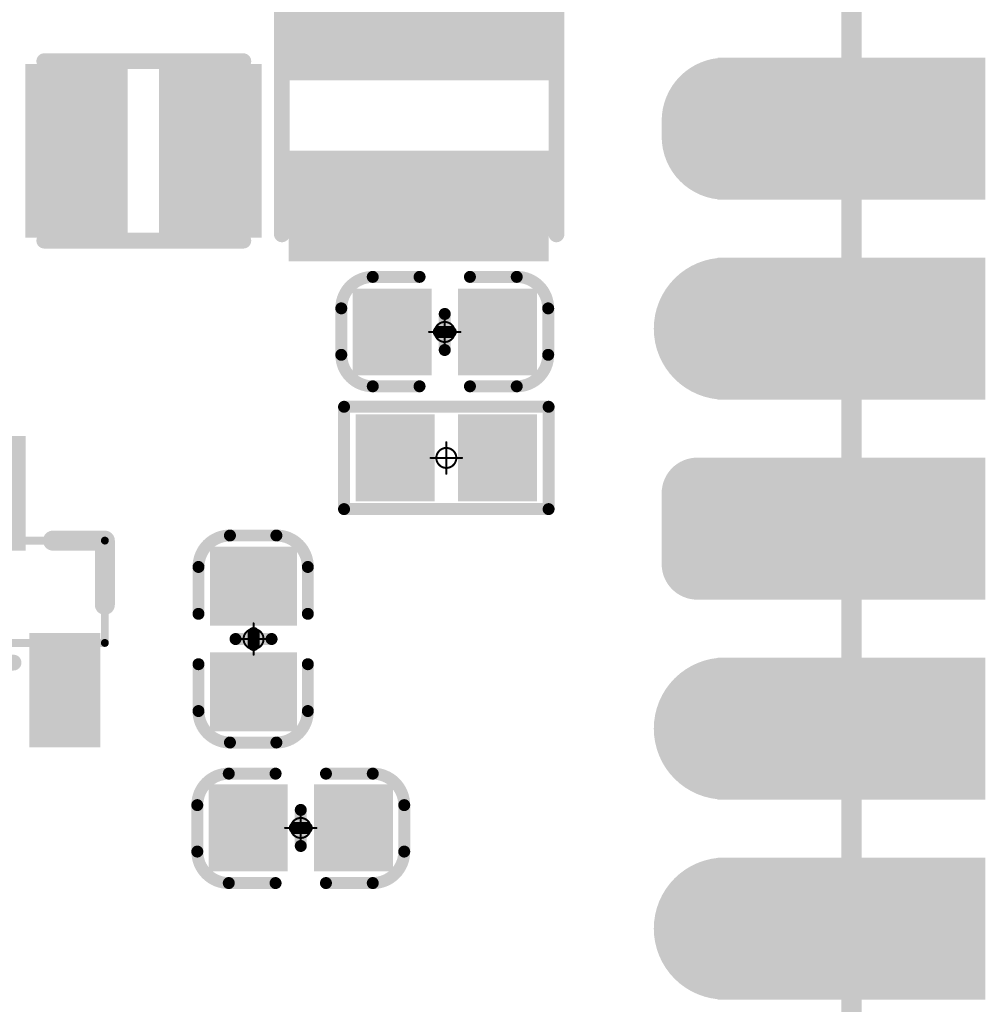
# Model space of a CAD drawing. Header units: millimetres. Extents: x 147.2 to 171.6, y 52.1 to 124.3.
# Tile 7 of 9: x 159.3 to 171.6, y 99 to 111.5. Entities that reach past the tile are written whole.
import ezdxf

# ---------------------------------------------------------------- set-up
doc = ezdxf.new("R2010")
doc.units = ezdxf.units.MM
for name, color, linetype in [('BottomLayer', 5, 'Continuous'), ('BottomOverlay', 54, 'Continuous'), ('BottomPaste', 16, 'Continuous'), ('BottomSolder', 6, 'Continuous'), ('KeepOutLayer', 6, 'Continuous'), ('Mechanical1', 6, 'Continuous'), ('Mechanical13', 56, 'Continuous'), ('Mechanical15', 56, 'Continuous'), ('MidLayer1', 16, 'Continuous'), ('MidLayer2', 76, 'Continuous'), ('MidLayer3', 90, 'Continuous'), ('MidLayer4', 156, 'Continuous'), ('MultiLayer', 9, 'Continuous'), ('PadHoleLayer', 156, 'Continuous'), ('TopLayer', 1, 'Continuous'), ('TopSolder', 216, 'Continuous')]:
    doc.layers.add(name, color=color, linetype=linetype)

# ---------------------------------------------------------------- blocks, each defined once
blk = doc.blocks.new('P_________1')
at = {"layer": 'BottomLayer'}
for points, const_width in [([(-9.29, -1.27, 1), (-8.49, -1.27, 1)], 0.8), ([(-9.29, -3.81, 1), (-8.49, -3.81, 1)], 0.8), ([(-9.415, -5.9, 1), (-9.065, -5.9, 1)], 0.35), ([(-8.715, -5.9, 1), (-8.365, -5.9, 1)], 0.35), ([(-9.415, -6.8, 1), (-9.065, -6.8, 1)], 0.35), ([(-8.715, -6.8, 1), (-8.365, -6.8, 1)], 0.35), ([(-9.29, -8.89, 1), (-8.49, -8.89, 1)], 0.8), ([(-9.24, -11.33, 1), (-8.54, -11.33, 1)], 0.7), ([(-9.24, -11.53, 1), (-8.54, -11.53, 1)], 0.7)]:
    blk.add_lwpolyline(points, format="xyb", close=True, dxfattribs=dict(at, const_width=const_width))
at = {"layer": 'BottomLayer', "const_width": 1.4}
blk.add_lwpolyline([(-8.89, -11.33), (-8.89, -11.53)], dxfattribs=at)
at = {"layer": 'BottomLayer'}
for points in [[(-12.1, -2.07), (-8.9, -2.07), (-12.1, -0.47), (-8.9, -0.47)], [(-12.1, -4.61), (-8.9, -4.61), (-12.1, -3.01), (-8.9, -3.01)], [(-12.1, -7.15), (-8.9, -7.15), (-12.1, -5.55), (-8.9, -5.55)], [(-8.54, -7.15), (-8.54, -5.55), (-9.24, -7.15), (-9.24, -5.55)], [(-8.19, -6.8), (-8.19, -5.9), (-9.59, -6.8), (-9.59, -5.9)], [(-12.1, -9.69), (-8.9, -9.69), (-12.1, -8.09), (-8.9, -8.09)], [(-12.1, -12.23), (-8.9, -12.23), (-12.1, -10.63), (-8.9, -10.63)]]:
    blk.add_solid(points, dxfattribs=at)
at = {"layer": 'BottomSolder'}
for points, const_width in [([(-9.341, -1.27, 1), (-8.439, -1.27, 1)], 0.902), ([(-9.341, -3.81, 1), (-8.439, -3.81, 1)], 0.902), ([(-9.466, -5.9, 1), (-9.014, -5.9, 1)], 0.452), ([(-8.766, -5.9, 1), (-8.314, -5.9, 1)], 0.452), ([(-9.466, -6.8, 1), (-9.014, -6.8, 1)], 0.452), ([(-8.766, -6.8, 1), (-8.314, -6.8, 1)], 0.452), ([(-9.341, -8.89, 1), (-8.439, -8.89, 1)], 0.902), ([(-9.291, -11.33, 1), (-8.489, -11.33, 1)], 0.802), ([(-9.291, -11.53, 1), (-8.489, -11.53, 1)], 0.802)]:
    blk.add_lwpolyline(points, format="xyb", close=True, dxfattribs=dict(at, const_width=const_width))
at = {"layer": 'BottomSolder', "const_width": 1.603}
blk.add_lwpolyline([(-8.89, -11.33), (-8.89, -11.53)], dxfattribs=at)
at = {"layer": 'BottomSolder'}
for points in [[(-12.202, -2.172), (-8.798, -2.172), (-12.202, -0.368), (-8.798, -0.368)], [(-12.202, -4.712), (-8.798, -4.712), (-12.202, -2.908), (-8.798, -2.908)], [(-12.202, -7.252), (-8.798, -7.252), (-12.202, -5.448), (-8.798, -5.448)], [(-8.54, -7.252), (-8.54, -5.448), (-9.24, -7.252), (-9.24, -5.448)], [(-8.088, -6.8), (-8.088, -5.9), (-9.692, -6.8), (-9.692, -5.9)], [(-12.202, -9.792), (-8.798, -9.792), (-12.202, -7.988), (-8.798, -7.988)], [(-12.202, -12.332), (-8.798, -12.332), (-12.202, -10.528), (-8.798, -10.528)]]:
    blk.add_solid(points, dxfattribs=at)
at = {"layer": 'Mechanical1', "const_width": 0.254}
blk.add_lwpolyline([(-10.5, 24.39), (-10.5, -24.5)], dxfattribs=at)
at = {"layer": 'MidLayer1'}
for points, const_width in [([(-9.29, -1.27, 1), (-8.49, -1.27, 1)], 0.8), ([(-9.29, -3.81, 1), (-8.49, -3.81, 1)], 0.8), ([(-9.415, -5.9, 1), (-9.065, -5.9, 1)], 0.35), ([(-8.715, -5.9, 1), (-8.365, -5.9, 1)], 0.35), ([(-9.415, -6.8, 1), (-9.065, -6.8, 1)], 0.35), ([(-8.715, -6.8, 1), (-8.365, -6.8, 1)], 0.35), ([(-9.29, -8.89, 1), (-8.49, -8.89, 1)], 0.8), ([(-9.24, -11.33, 1), (-8.54, -11.33, 1)], 0.7), ([(-9.24, -11.53, 1), (-8.54, -11.53, 1)], 0.7)]:
    blk.add_lwpolyline(points, format="xyb", close=True, dxfattribs=dict(at, const_width=const_width))
at = {"layer": 'MidLayer1', "const_width": 1.4}
blk.add_lwpolyline([(-8.89, -11.33), (-8.89, -11.53)], dxfattribs=at)
at = {"layer": 'MidLayer1'}
for points in [[(-12.1, -2.07), (-8.9, -2.07), (-12.1, -0.47), (-8.9, -0.47)], [(-12.1, -4.61), (-8.9, -4.61), (-12.1, -3.01), (-8.9, -3.01)], [(-12.1, -7.15), (-8.9, -7.15), (-12.1, -5.55), (-8.9, -5.55)], [(-8.54, -7.15), (-8.54, -5.55), (-9.24, -7.15), (-9.24, -5.55)], [(-8.19, -6.8), (-8.19, -5.9), (-9.59, -6.8), (-9.59, -5.9)], [(-12.1, -9.69), (-8.9, -9.69), (-12.1, -8.09), (-8.9, -8.09)], [(-12.1, -12.23), (-8.9, -12.23), (-12.1, -10.63), (-8.9, -10.63)]]:
    blk.add_solid(points, dxfattribs=at)
at = {"layer": 'MidLayer2'}
for points, const_width in [([(-9.29, -1.27, 1), (-8.49, -1.27, 1)], 0.8), ([(-9.29, -3.81, 1), (-8.49, -3.81, 1)], 0.8), ([(-9.415, -5.9, 1), (-9.065, -5.9, 1)], 0.35), ([(-8.715, -5.9, 1), (-8.365, -5.9, 1)], 0.35), ([(-9.415, -6.8, 1), (-9.065, -6.8, 1)], 0.35), ([(-8.715, -6.8, 1), (-8.365, -6.8, 1)], 0.35), ([(-9.29, -8.89, 1), (-8.49, -8.89, 1)], 0.8), ([(-9.24, -11.33, 1), (-8.54, -11.33, 1)], 0.7), ([(-9.24, -11.53, 1), (-8.54, -11.53, 1)], 0.7)]:
    blk.add_lwpolyline(points, format="xyb", close=True, dxfattribs=dict(at, const_width=const_width))
at = {"layer": 'MidLayer2', "const_width": 1.4}
blk.add_lwpolyline([(-8.89, -11.33), (-8.89, -11.53)], dxfattribs=at)
at = {"layer": 'MidLayer2'}
for points in [[(-12.1, -2.07), (-8.9, -2.07), (-12.1, -0.47), (-8.9, -0.47)], [(-12.1, -4.61), (-8.9, -4.61), (-12.1, -3.01), (-8.9, -3.01)], [(-12.1, -7.15), (-8.9, -7.15), (-12.1, -5.55), (-8.9, -5.55)], [(-8.54, -7.15), (-8.54, -5.55), (-9.24, -7.15), (-9.24, -5.55)], [(-8.19, -6.8), (-8.19, -5.9), (-9.59, -6.8), (-9.59, -5.9)], [(-12.1, -9.69), (-8.9, -9.69), (-12.1, -8.09), (-8.9, -8.09)], [(-12.1, -12.23), (-8.9, -12.23), (-12.1, -10.63), (-8.9, -10.63)]]:
    blk.add_solid(points, dxfattribs=at)
at = {"layer": 'MidLayer3'}
for points, const_width in [([(-9.29, -1.27, 1), (-8.49, -1.27, 1)], 0.8), ([(-9.29, -3.81, 1), (-8.49, -3.81, 1)], 0.8), ([(-9.415, -5.9, 1), (-9.065, -5.9, 1)], 0.35), ([(-8.715, -5.9, 1), (-8.365, -5.9, 1)], 0.35), ([(-9.415, -6.8, 1), (-9.065, -6.8, 1)], 0.35), ([(-8.715, -6.8, 1), (-8.365, -6.8, 1)], 0.35), ([(-9.29, -8.89, 1), (-8.49, -8.89, 1)], 0.8), ([(-9.24, -11.33, 1), (-8.54, -11.33, 1)], 0.7), ([(-9.24, -11.53, 1), (-8.54, -11.53, 1)], 0.7)]:
    blk.add_lwpolyline(points, format="xyb", close=True, dxfattribs=dict(at, const_width=const_width))
at = {"layer": 'MidLayer3', "const_width": 1.4}
blk.add_lwpolyline([(-8.89, -11.33), (-8.89, -11.53)], dxfattribs=at)
at = {"layer": 'MidLayer3'}
for points in [[(-12.1, -2.07), (-8.9, -2.07), (-12.1, -0.47), (-8.9, -0.47)], [(-12.1, -4.61), (-8.9, -4.61), (-12.1, -3.01), (-8.9, -3.01)], [(-12.1, -7.15), (-8.9, -7.15), (-12.1, -5.55), (-8.9, -5.55)], [(-8.54, -7.15), (-8.54, -5.55), (-9.24, -7.15), (-9.24, -5.55)], [(-8.19, -6.8), (-8.19, -5.9), (-9.59, -6.8), (-9.59, -5.9)], [(-12.1, -9.69), (-8.9, -9.69), (-12.1, -8.09), (-8.9, -8.09)], [(-12.1, -12.23), (-8.9, -12.23), (-12.1, -10.63), (-8.9, -10.63)]]:
    blk.add_solid(points, dxfattribs=at)
at = {"layer": 'MidLayer4'}
for points, const_width in [([(-9.29, -1.27, 1), (-8.49, -1.27, 1)], 0.8), ([(-9.29, -3.81, 1), (-8.49, -3.81, 1)], 0.8), ([(-9.415, -5.9, 1), (-9.065, -5.9, 1)], 0.35), ([(-8.715, -5.9, 1), (-8.365, -5.9, 1)], 0.35), ([(-9.415, -6.8, 1), (-9.065, -6.8, 1)], 0.35), ([(-8.715, -6.8, 1), (-8.365, -6.8, 1)], 0.35), ([(-9.29, -8.89, 1), (-8.49, -8.89, 1)], 0.8), ([(-9.24, -11.33, 1), (-8.54, -11.33, 1)], 0.7), ([(-9.24, -11.53, 1), (-8.54, -11.53, 1)], 0.7)]:
    blk.add_lwpolyline(points, format="xyb", close=True, dxfattribs=dict(at, const_width=const_width))
at = {"layer": 'MidLayer4', "const_width": 1.4}
blk.add_lwpolyline([(-8.89, -11.33), (-8.89, -11.53)], dxfattribs=at)
at = {"layer": 'MidLayer4'}
for points in [[(-12.1, -2.07), (-8.9, -2.07), (-12.1, -0.47), (-8.9, -0.47)], [(-12.1, -4.61), (-8.9, -4.61), (-12.1, -3.01), (-8.9, -3.01)], [(-12.1, -7.15), (-8.9, -7.15), (-12.1, -5.55), (-8.9, -5.55)], [(-8.54, -7.15), (-8.54, -5.55), (-9.24, -7.15), (-9.24, -5.55)], [(-8.19, -6.8), (-8.19, -5.9), (-9.59, -6.8), (-9.59, -5.9)], [(-12.1, -9.69), (-8.9, -9.69), (-12.1, -8.09), (-8.9, -8.09)], [(-12.1, -12.23), (-8.9, -12.23), (-12.1, -10.63), (-8.9, -10.63)]]:
    blk.add_solid(points, dxfattribs=at)
at = {"layer": 'MultiLayer'}
for points, const_width in [([(-9.29, -1.27, 1), (-8.49, -1.27, 1)], 0.8), ([(-9.29, -3.81, 1), (-8.49, -3.81, 1)], 0.8), ([(-9.415, -5.9, 1), (-9.065, -5.9, 1)], 0.35), ([(-8.715, -5.9, 1), (-8.365, -5.9, 1)], 0.35), ([(-9.415, -6.8, 1), (-9.065, -6.8, 1)], 0.35), ([(-8.715, -6.8, 1), (-8.365, -6.8, 1)], 0.35), ([(-9.29, -8.89, 1), (-8.49, -8.89, 1)], 0.8), ([(-9.24, -11.33, 1), (-8.54, -11.33, 1)], 0.7), ([(-9.24, -11.53, 1), (-8.54, -11.53, 1)], 0.7)]:
    blk.add_lwpolyline(points, format="xyb", close=True, dxfattribs=dict(at, const_width=const_width))
at = {"layer": 'MultiLayer', "const_width": 1.4}
blk.add_lwpolyline([(-8.89, -11.33), (-8.89, -11.53)], dxfattribs=at)
at = {"layer": 'MultiLayer'}
for points in [[(-12.1, -2.07), (-8.9, -2.07), (-12.1, -0.47), (-8.9, -0.47)], [(-12.1, -4.61), (-8.9, -4.61), (-12.1, -3.01), (-8.9, -3.01)], [(-12.1, -7.15), (-8.9, -7.15), (-12.1, -5.55), (-8.9, -5.55)], [(-8.54, -7.15), (-8.54, -5.55), (-9.24, -7.15), (-9.24, -5.55)], [(-8.19, -6.8), (-8.19, -5.9), (-9.59, -6.8), (-9.59, -5.9)], [(-12.1, -9.69), (-8.9, -9.69), (-12.1, -8.09), (-8.9, -8.09)], [(-12.1, -12.23), (-8.9, -12.23), (-12.1, -10.63), (-8.9, -10.63)]]:
    blk.add_solid(points, dxfattribs=at)
at = {"layer": 'PadHoleLayer', "const_width": 0.5}
for points in [[(-10.75, -1.27, 1), (-10.25, -1.27, 1)], [(-9.14, -1.27, 1), (-8.64, -1.27, 1)], [(-10.75, -3.81, 1), (-10.25, -3.81, 1)], [(-9.14, -3.81, 1), (-8.64, -3.81, 1)], [(-10.75, -6.35, 1), (-10.25, -6.35, 1)], [(-9.14, -6.35, 1), (-8.64, -6.35, 1)], [(-10.75, -8.89, 1), (-10.25, -8.89, 1)], [(-9.14, -8.89, 1), (-8.64, -8.89, 1)], [(-10.75, -11.43, 1), (-10.25, -11.43, 1)], [(-9.14, -11.43, 1), (-8.64, -11.43, 1)]]:
    blk.add_lwpolyline(points, format="xyb", close=True, dxfattribs=at)
at = {"layer": 'TopLayer'}
for points, const_width in [([(-9.29, -1.27, 1), (-8.49, -1.27, 1)], 0.8), ([(-9.29, -3.81, 1), (-8.49, -3.81, 1)], 0.8), ([(-9.415, -5.9, 1), (-9.065, -5.9, 1)], 0.35), ([(-8.715, -5.9, 1), (-8.365, -5.9, 1)], 0.35), ([(-9.415, -6.8, 1), (-9.065, -6.8, 1)], 0.35), ([(-8.715, -6.8, 1), (-8.365, -6.8, 1)], 0.35), ([(-9.29, -8.89, 1), (-8.49, -8.89, 1)], 0.8), ([(-9.24, -11.33, 1), (-8.54, -11.33, 1)], 0.7), ([(-9.24, -11.53, 1), (-8.54, -11.53, 1)], 0.7)]:
    blk.add_lwpolyline(points, format="xyb", close=True, dxfattribs=dict(at, const_width=const_width))
at = {"layer": 'TopLayer', "const_width": 1.4}
blk.add_lwpolyline([(-8.89, -11.33), (-8.89, -11.53)], dxfattribs=at)
at = {"layer": 'TopLayer'}
for points in [[(-12.1, -2.07), (-8.9, -2.07), (-12.1, -0.47), (-8.9, -0.47)], [(-12.1, -4.61), (-8.9, -4.61), (-12.1, -3.01), (-8.9, -3.01)], [(-12.1, -7.15), (-8.9, -7.15), (-12.1, -5.55), (-8.9, -5.55)], [(-8.54, -7.15), (-8.54, -5.55), (-9.24, -7.15), (-9.24, -5.55)], [(-8.19, -6.8), (-8.19, -5.9), (-9.59, -6.8), (-9.59, -5.9)], [(-12.1, -9.69), (-8.9, -9.69), (-12.1, -8.09), (-8.9, -8.09)], [(-12.1, -12.23), (-8.9, -12.23), (-12.1, -10.63), (-8.9, -10.63)]]:
    blk.add_solid(points, dxfattribs=at)
at = {"layer": 'TopSolder'}
for points, const_width in [([(-9.341, -1.27, 1), (-8.439, -1.27, 1)], 0.902), ([(-9.341, -3.81, 1), (-8.439, -3.81, 1)], 0.902), ([(-9.466, -5.9, 1), (-9.014, -5.9, 1)], 0.452), ([(-8.766, -5.9, 1), (-8.314, -5.9, 1)], 0.452), ([(-9.466, -6.8, 1), (-9.014, -6.8, 1)], 0.452), ([(-8.766, -6.8, 1), (-8.314, -6.8, 1)], 0.452), ([(-9.341, -8.89, 1), (-8.439, -8.89, 1)], 0.902), ([(-9.291, -11.33, 1), (-8.489, -11.33, 1)], 0.802), ([(-9.291, -11.53, 1), (-8.489, -11.53, 1)], 0.802)]:
    blk.add_lwpolyline(points, format="xyb", close=True, dxfattribs=dict(at, const_width=const_width))
at = {"layer": 'TopSolder', "const_width": 1.603}
blk.add_lwpolyline([(-8.89, -11.33), (-8.89, -11.53)], dxfattribs=at)
at = {"layer": 'TopSolder'}
for points in [[(-12.202, -2.172), (-8.798, -2.172), (-12.202, -0.368), (-8.798, -0.368)], [(-12.202, -4.712), (-8.798, -4.712), (-12.202, -2.908), (-8.798, -2.908)], [(-12.202, -7.252), (-8.798, -7.252), (-12.202, -5.448), (-8.798, -5.448)], [(-8.54, -7.252), (-8.54, -5.448), (-9.24, -7.252), (-9.24, -5.448)], [(-8.088, -6.8), (-8.088, -5.9), (-9.692, -6.8), (-9.692, -5.9)], [(-12.202, -9.792), (-8.798, -9.792), (-12.202, -7.988), (-8.798, -7.988)], [(-12.202, -12.332), (-8.798, -12.332), (-12.202, -10.528), (-8.798, -10.528)]]:
    blk.add_solid(points, dxfattribs=at)
blk = doc.blocks.new('C0603_B_6')
at = {"layer": 'BottomLayer'}
for points in [[(-1.07, -0.45), (-0.27, -0.45), (-1.07, 0.45), (-0.27, 0.45)], [(0.27, -0.45), (1.07, -0.45), (0.27, 0.45), (1.07, 0.45)]]:
    blk.add_solid(points, dxfattribs=at)
at = {"layer": 'BottomOverlay', "const_width": 0.152}
for points in [[(-1.315, 0.29, -0.414213), (-0.915, 0.69)], [(0.915, 0.69, -0.414213), (1.315, 0.29)], [(-0.915, -0.7, -0.414213), (-1.315, -0.3)], [(1.315, -0.3, -0.414213), (0.915, -0.7)]]:
    blk.add_lwpolyline(points, format="xyb", dxfattribs=at)
for points in [[(-0.915, 0.69), (-0.32, 0.69)], [(0.32, 0.69), (0.915, 0.69)], [(-1.315, -0.3), (-1.315, 0.29)], [(0, -0.229), (0, 0.229)], [(1.315, -0.3), (1.315, 0.29)], [(-0.076, 0), (0, 0)], [(0, 0), (0.076, 0)], [(-0.915, -0.7), (-0.32, -0.7)], [(0.32, -0.7), (0.915, -0.7)]]:
    blk.add_lwpolyline(points, dxfattribs=at)
at = {"layer": 'BottomOverlay'}
for points, const_width in [([(-0.953, 0.69, 1), (-0.877, 0.69, 1)], 0.076), ([(-0.953, 0.69, 1), (-0.877, 0.69, 1)], 0.076), ([(-0.358, 0.69, 1), (-0.282, 0.69, 1)], 0.076), ([(0.282, 0.69, 1), (0.358, 0.69, 1)], 0.076), ([(0.877, 0.69, 1), (0.953, 0.69, 1)], 0.076), ([(0.877, 0.69, 1), (0.953, 0.69, 1)], 0.076), ([(-1.353, 0.29, 1), (-1.277, 0.29, 1)], 0.076), ([(-1.353, 0.29, 1), (-1.277, 0.29, 1)], 0.076), ([(-0.038, 0.229, 1), (0.038, 0.229, 1)], 0.0762), ([(1.277, 0.29, 1), (1.353, 0.29, 1)], 0.076), ([(1.277, 0.29, 1), (1.353, 0.29, 1)], 0.076), ([(-0.114, 0, 1), (-0.038, 0, 1)], 0.0762), ([(-0.038, 0, 1), (0.038, 0, 1)], 0.0762), ([(-0.038, 0, 1), (0.038, 0, 1)], 0.0762), ([(0.038, 0, 1), (0.114, 0, 1)], 0.0762), ([(-1.353, -0.3, 1), (-1.277, -0.3, 1)], 0.076), ([(-1.353, -0.3, 1), (-1.277, -0.3, 1)], 0.076), ([(-0.038, -0.229, 1), (0.038, -0.229, 1)], 0.0762), ([(1.277, -0.3, 1), (1.353, -0.3, 1)], 0.076), ([(1.277, -0.3, 1), (1.353, -0.3, 1)], 0.076), ([(-0.953, -0.7, 1), (-0.877, -0.7, 1)], 0.076), ([(-0.953, -0.7, 1), (-0.877, -0.7, 1)], 0.076), ([(-0.358, -0.7, 1), (-0.282, -0.7, 1)], 0.076), ([(0.282, -0.7, 1), (0.358, -0.7, 1)], 0.076), ([(0.877, -0.7, 1), (0.953, -0.7, 1)], 0.076), ([(0.877, -0.7, 1), (0.953, -0.7, 1)], 0.076)]:
    blk.add_lwpolyline(points, format="xyb", close=True, dxfattribs=dict(at, const_width=const_width))
at = {"layer": 'BottomPaste'}
for points in [[(-1.07, -0.45), (-0.27, -0.45), (-1.07, 0.45), (-0.27, 0.45)], [(0.27, -0.45), (1.07, -0.45), (0.27, 0.45), (1.07, 0.45)]]:
    blk.add_solid(points, dxfattribs=at)
at = {"layer": 'BottomSolder'}
for points in [[(-1.172, -0.552), (-0.168, -0.552), (-1.172, 0.552), (-0.168, 0.552)], [(0.168, -0.552), (1.172, -0.552), (0.168, 0.552), (1.172, 0.552)]]:
    blk.add_solid(points, dxfattribs=at)
at = {"layer": 'Mechanical15'}
for points, const_width in [([(0.127, 0, 1), (-0.127, 0, 1)], 0.0254), ([(-0.006, 0.2, 1), (0.006, 0.2, 1)], 0.0127), ([(-0.206, 0, 1), (-0.194, 0, 1)], 0.0127), ([(-0.133, 0, 1), (-0.121, 0, 1)], 0.0127), ([(0.121, 0, 1), (0.133, 0, 1)], 0.0127), ([(0.194, 0, 1), (0.206, 0, 1)], 0.0127), ([(-0.006, -0.2, 1), (0.006, -0.2, 1)], 0.0127)]:
    blk.add_lwpolyline(points, format="xyb", close=True, dxfattribs=dict(at, const_width=const_width))
at = {"layer": 'Mechanical15', "const_width": 0.0254}
for points in [[(0, -0.2), (0, 0.2)], [(-0.2, 0), (0.2, 0)]]:
    blk.add_lwpolyline(points, dxfattribs=at)
blk = doc.blocks.new('C0603_B_13')
at = {"layer": 'BottomLayer'}
for points in [[(-1.07, -0.45), (-0.27, -0.45), (-1.07, 0.45), (-0.27, 0.45)], [(0.27, -0.45), (1.07, -0.45), (0.27, 0.45), (1.07, 0.45)]]:
    blk.add_solid(points, dxfattribs=at)
at = {"layer": 'BottomOverlay', "const_width": 0.152}
for points in [[(-1.315, 0.29, -0.414213), (-0.915, 0.69)], [(0.915, 0.69, -0.414213), (1.315, 0.29)], [(-0.915, -0.7, -0.414213), (-1.315, -0.3)], [(1.315, -0.3, -0.414213), (0.915, -0.7)]]:
    blk.add_lwpolyline(points, format="xyb", dxfattribs=at)
for points in [[(-0.32, 0.69), (-0.915, 0.69)], [(0.915, 0.69), (0.32, 0.69)], [(-1.315, 0.29), (-1.315, -0.3)], [(0, 0.229), (0, -0.229)], [(1.315, 0.29), (1.315, -0.3)], [(0, 0), (-0.076, 0)], [(0.076, 0), (0, 0)], [(-0.32, -0.7), (-0.915, -0.7)], [(0.915, -0.7), (0.32, -0.7)]]:
    blk.add_lwpolyline(points, dxfattribs=at)
at = {"layer": 'BottomOverlay'}
for points, const_width in [([(-0.953, 0.69, 1), (-0.877, 0.69, 1)], 0.076), ([(-0.953, 0.69, 1), (-0.877, 0.69, 1)], 0.076), ([(-0.358, 0.69, 1), (-0.282, 0.69, 1)], 0.076), ([(0.282, 0.69, 1), (0.358, 0.69, 1)], 0.076), ([(0.877, 0.69, 1), (0.953, 0.69, 1)], 0.076), ([(0.877, 0.69, 1), (0.953, 0.69, 1)], 0.076), ([(-1.353, 0.29, 1), (-1.277, 0.29, 1)], 0.076), ([(-1.353, 0.29, 1), (-1.277, 0.29, 1)], 0.076), ([(-0.038, 0.229, 1), (0.038, 0.229, 1)], 0.0762), ([(1.277, 0.29, 1), (1.353, 0.29, 1)], 0.076), ([(1.277, 0.29, 1), (1.353, 0.29, 1)], 0.076), ([(-0.114, 0, 1), (-0.038, 0, 1)], 0.0762), ([(-0.038, 0, 1), (0.038, 0, 1)], 0.0762), ([(-0.038, 0, 1), (0.038, 0, 1)], 0.0762), ([(0.038, 0, 1), (0.114, 0, 1)], 0.0762), ([(-1.353, -0.3, 1), (-1.277, -0.3, 1)], 0.076), ([(-1.353, -0.3, 1), (-1.277, -0.3, 1)], 0.076), ([(-0.038, -0.229, 1), (0.038, -0.229, 1)], 0.0762), ([(1.277, -0.3, 1), (1.353, -0.3, 1)], 0.076), ([(1.277, -0.3, 1), (1.353, -0.3, 1)], 0.076), ([(-0.953, -0.7, 1), (-0.877, -0.7, 1)], 0.076), ([(-0.953, -0.7, 1), (-0.877, -0.7, 1)], 0.076), ([(-0.358, -0.7, 1), (-0.282, -0.7, 1)], 0.076), ([(0.282, -0.7, 1), (0.358, -0.7, 1)], 0.076), ([(0.877, -0.7, 1), (0.953, -0.7, 1)], 0.076), ([(0.877, -0.7, 1), (0.953, -0.7, 1)], 0.076)]:
    blk.add_lwpolyline(points, format="xyb", close=True, dxfattribs=dict(at, const_width=const_width))
at = {"layer": 'BottomPaste'}
for points in [[(-1.07, -0.45), (-0.27, -0.45), (-1.07, 0.45), (-0.27, 0.45)], [(0.27, -0.45), (1.07, -0.45), (0.27, 0.45), (1.07, 0.45)]]:
    blk.add_solid(points, dxfattribs=at)
at = {"layer": 'BottomSolder'}
for points in [[(-1.172, -0.552), (-0.168, -0.552), (-1.172, 0.552), (-0.168, 0.552)], [(0.168, -0.552), (1.172, -0.552), (0.168, 0.552), (1.172, 0.552)]]:
    blk.add_solid(points, dxfattribs=at)
at = {"layer": 'Mechanical15'}
for points, const_width in [([(0.127, 0, 1), (-0.127, 0, 1)], 0.0254), ([(-0.006, 0.2, 1), (0.006, 0.2, 1)], 0.0127), ([(-0.206, 0, 1), (-0.194, 0, 1)], 0.0127), ([(-0.133, 0, 1), (-0.121, 0, 1)], 0.0127), ([(0.121, 0, 1), (0.133, 0, 1)], 0.0127), ([(0.194, 0, 1), (0.206, 0, 1)], 0.0127), ([(-0.006, -0.2, 1), (0.006, -0.2, 1)], 0.0127)]:
    blk.add_lwpolyline(points, format="xyb", close=True, dxfattribs=dict(at, const_width=const_width))
at = {"layer": 'Mechanical15', "const_width": 0.0254}
for points in [[(0, 0.2), (0, -0.2)], [(0.2, 0), (-0.2, 0)]]:
    blk.add_lwpolyline(points, dxfattribs=at)
blk = doc.blocks.new('PL_2520_B_23')
at = {"layer": 'BottomLayer'}
for points in [[(-1.4, -1), (-0.3, -1), (-1.4, 1), (-0.3, 1)], [(0.3, -1), (1.4, -1), (0.3, 1), (1.4, 1)]]:
    blk.add_solid(points, dxfattribs=at)
at = {"layer": 'BottomOverlay', "const_width": 0.2}
for points in [[(1.26, 1.14), (-1.27, 1.14)], [(1.26, -1.14), (-1.27, -1.14)]]:
    blk.add_lwpolyline(points, dxfattribs=at)
at = {"layer": 'BottomOverlay', "const_width": 0.1}
for points in [[(-1.32, 1.14, 1), (-1.22, 1.14, 1)], [(1.21, 1.14, 1), (1.31, 1.14, 1)], [(-1.32, -1.14, 1), (-1.22, -1.14, 1)], [(1.21, -1.14, 1), (1.31, -1.14, 1)]]:
    blk.add_lwpolyline(points, format="xyb", close=True, dxfattribs=at)
at = {"layer": 'BottomPaste'}
for points in [[(-1.4, -1), (-0.3, -1), (-1.4, 1), (-0.3, 1)], [(0.3, -1), (1.4, -1), (0.3, 1), (1.4, 1)]]:
    blk.add_solid(points, dxfattribs=at)
at = {"layer": 'BottomSolder'}
for points in [[(-1.502, -1.102), (-0.198, -1.102), (-1.502, 1.102), (-0.198, 1.102)], [(0.198, -1.102), (1.502, -1.102), (0.198, 1.102), (1.502, 1.102)]]:
    blk.add_solid(points, dxfattribs=at)
blk = doc.blocks.new('PL_3015_B_25')
at = {"layer": 'BottomLayer'}
for points in [[(-0.55, -1.55), (-0.55, 1.55), (-1.75, -1.55), (-1.75, 1.55)], [(1.75, -1.55), (1.75, 1.55), (0.55, -1.55), (0.55, 1.55)]]:
    blk.add_solid(points, dxfattribs=at)
at = {"layer": 'BottomOverlay', "const_width": 0.2}
for points in [[(1.59, 1.74), (-1.51, 1.74)], [(1.59, -1.75), (-1.51, -1.75)]]:
    blk.add_lwpolyline(points, dxfattribs=at)
at = {"layer": 'BottomOverlay', "const_width": 0.1}
for points in [[(-1.56, 1.74, 1), (-1.46, 1.74, 1)], [(1.54, 1.74, 1), (1.64, 1.74, 1)], [(-1.56, -1.75, 1), (-1.46, -1.75, 1)], [(1.54, -1.75, 1), (1.64, -1.75, 1)]]:
    blk.add_lwpolyline(points, format="xyb", close=True, dxfattribs=at)
at = {"layer": 'BottomPaste'}
for points in [[(-0.55, -1.55), (-0.55, 1.55), (-1.75, -1.55), (-1.75, 1.55)], [(1.75, -1.55), (1.75, 1.55), (0.55, -1.55), (0.55, 1.55)]]:
    blk.add_solid(points, dxfattribs=at)
at = {"layer": 'BottomSolder'}
for points in [[(-0.448, -1.652), (-0.448, 1.652), (-1.852, -1.652), (-1.852, 1.652)], [(1.852, -1.652), (1.852, 1.652), (0.448, -1.652), (0.448, 1.652)]]:
    blk.add_solid(points, dxfattribs=at)
blk = doc.blocks.new('SOT_23_B_27')
at = {"layer": 'BottomLayer'}
for points in [[(0.625, 1.3), (0.625, 0.6), (1.875, 1.3), (1.875, 0.6)], [(-1.875, 0.35), (-1.875, -0.35), (-0.625, 0.35), (-0.625, -0.35)], [(0.625, -0.6), (0.625, -1.3), (1.875, -0.6), (1.875, -1.3)]]:
    blk.add_solid(points, dxfattribs=at)
at = {"layer": 'BottomOverlay'}
for points, const_width in [([(-0.65, 0.8), (-0.65, 1.46)], 0.254), ([(-0.65, 0.8), (-0.65, 1.46)], 0.254), ([(-0.65, 0.8), (-0.65, 1.46)], 0.254), ([(0.165, 1.46), (-0.65, 1.46)], 0.254), ([(0.9, -0.3), (0.9, 0.3)], 0.2), ([(-0.65, -1.46), (-0.65, -0.8)], 0.254), ([(0.165, -1.46), (-0.65, -1.46)], 0.254)]:
    blk.add_lwpolyline(points, dxfattribs=dict(at, const_width=const_width))
for points, const_width in [([(-0.713, 1.46, 1), (-0.586, 1.46, 1)], 0.127), ([(-0.713, 1.46, 1), (-0.586, 1.46, 1)], 0.127), ([(-0.713, 1.46, 1), (-0.586, 1.46, 1)], 0.127), ([(-0.713, 1.46, 1), (-0.586, 1.46, 1)], 0.127), ([(0.102, 1.46, 1), (0.229, 1.46, 1)], 0.127), ([(-0.713, 0.8, 1), (-0.586, 0.8, 1)], 0.127), ([(-0.713, 0.8, 1), (-0.586, 0.8, 1)], 0.127), ([(-0.713, 0.8, 1), (-0.586, 0.8, 1)], 0.127), ([(0.85, 0.3, 1), (0.95, 0.3, 1)], 0.1), ([(0.85, -0.3, 1), (0.95, -0.3, 1)], 0.1), ([(-0.713, -0.8, 1), (-0.586, -0.8, 1)], 0.127), ([(-0.713, -1.46, 1), (-0.586, -1.46, 1)], 0.127), ([(-0.713, -1.46, 1), (-0.586, -1.46, 1)], 0.127), ([(0.102, -1.46, 1), (0.229, -1.46, 1)], 0.127)]:
    blk.add_lwpolyline(points, format="xyb", close=True, dxfattribs=dict(at, const_width=const_width))
at = {"layer": 'BottomPaste'}
for points in [[(0.625, 1.3), (0.625, 0.6), (1.875, 1.3), (1.875, 0.6)], [(-1.875, 0.35), (-1.875, -0.35), (-0.625, 0.35), (-0.625, -0.35)], [(0.625, -0.6), (0.625, -1.3), (1.875, -0.6), (1.875, -1.3)]]:
    blk.add_solid(points, dxfattribs=at)
at = {"layer": 'BottomSolder'}
for points in [[(0.523, 1.402), (0.523, 0.498), (1.977, 1.402), (1.977, 0.498)], [(-1.977, 0.452), (-1.977, -0.452), (-0.523, 0.452), (-0.523, -0.452)], [(0.523, -0.498), (0.523, -1.402), (1.977, -0.498), (1.977, -1.402)]]:
    blk.add_solid(points, dxfattribs=at)
at = {"layer": 'Mechanical13', "const_width": 0.1}
for points in [[(-0.65, -1.46), (-0.65, 1.46)], [(0.65, 1.46), (-0.65, 1.46)], [(0.65, 1.46), (-0.65, 1.46)], [(-0.65, -1.46), (-0.65, 1.46)], [(0.65, 1.46), (-0.65, 1.46)], [(-0.65, -1.46), (-0.65, 1.46)], [(0.65, -1.46), (0.65, 1.46)], [(0.65, -1.46), (0.65, 1.46)], [(0.65, -1.46), (0.65, 1.46)], [(0.65, -1.46), (-0.65, -1.46)], [(0.65, -1.46), (-0.65, -1.46)], [(0.65, -1.46), (-0.65, -1.46)]]:
    blk.add_lwpolyline(points, dxfattribs=at)
at = {"layer": 'Mechanical13', "const_width": 0.05}
for points in [[(-0.675, 1.46, 1), (-0.625, 1.46, 1)], [(-0.675, 1.46, 1), (-0.625, 1.46, 1)], [(-0.675, 1.46, 1), (-0.625, 1.46, 1)], [(-0.675, 1.46, 1), (-0.625, 1.46, 1)], [(-0.675, 1.46, 1), (-0.625, 1.46, 1)], [(-0.675, 1.46, 1), (-0.625, 1.46, 1)], [(0.625, 1.46, 1), (0.675, 1.46, 1)], [(0.625, 1.46, 1), (0.675, 1.46, 1)], [(0.625, 1.46, 1), (0.675, 1.46, 1)], [(0.625, 1.46, 1), (0.675, 1.46, 1)], [(0.625, 1.46, 1), (0.675, 1.46, 1)], [(0.625, 1.46, 1), (0.675, 1.46, 1)], [(-0.675, -1.46, 1), (-0.625, -1.46, 1)], [(-0.675, -1.46, 1), (-0.625, -1.46, 1)], [(-0.675, -1.46, 1), (-0.625, -1.46, 1)], [(-0.675, -1.46, 1), (-0.625, -1.46, 1)], [(-0.675, -1.46, 1), (-0.625, -1.46, 1)], [(-0.675, -1.46, 1), (-0.625, -1.46, 1)], [(0.625, -1.46, 1), (0.675, -1.46, 1)], [(0.625, -1.46, 1), (0.675, -1.46, 1)], [(0.625, -1.46, 1), (0.675, -1.46, 1)], [(0.625, -1.46, 1), (0.675, -1.46, 1)], [(0.625, -1.46, 1), (0.675, -1.46, 1)], [(0.625, -1.46, 1), (0.675, -1.46, 1)]]:
    blk.add_lwpolyline(points, format="xyb", close=True, dxfattribs=at)
blk = doc.blocks.new('R0603_B_30')
at = {"layer": 'BottomLayer'}
for points in [[(-1.05, -0.45), (-0.25, -0.45), (-1.05, 0.45), (-0.25, 0.45)], [(0.25, -0.45), (1.05, -0.45), (0.25, 0.45), (1.05, 0.45)]]:
    blk.add_solid(points, dxfattribs=at)
at = {"layer": 'BottomOverlay', "const_width": 0.152}
for points in [[(-1.3, -0.65), (-1.3, 0.65)], [(-1.3, 0.65), (1.3, 0.65)], [(1.3, -0.65), (1.3, 0.65)], [(-1.3, -0.65), (1.3, -0.65)]]:
    blk.add_lwpolyline(points, dxfattribs=at)
at = {"layer": 'BottomOverlay', "const_width": 0.076}
for points in [[(-1.338, 0.65, 1), (-1.262, 0.65, 1)], [(-1.338, 0.65, 1), (-1.262, 0.65, 1)], [(1.262, 0.65, 1), (1.338, 0.65, 1)], [(1.262, 0.65, 1), (1.338, 0.65, 1)], [(-1.338, -0.65, 1), (-1.262, -0.65, 1)], [(-1.338, -0.65, 1), (-1.262, -0.65, 1)], [(1.262, -0.65, 1), (1.338, -0.65, 1)], [(1.262, -0.65, 1), (1.338, -0.65, 1)]]:
    blk.add_lwpolyline(points, format="xyb", close=True, dxfattribs=at)
at = {"layer": 'BottomPaste'}
for points in [[(-1.05, -0.45), (-0.25, -0.45), (-1.05, 0.45), (-0.25, 0.45)], [(0.25, -0.45), (1.05, -0.45), (0.25, 0.45), (1.05, 0.45)]]:
    blk.add_solid(points, dxfattribs=at)
at = {"layer": 'BottomSolder'}
for points in [[(-1.152, -0.552), (-0.148, -0.552), (-1.152, 0.552), (-0.148, 0.552)], [(0.148, -0.552), (1.152, -0.552), (0.148, 0.552), (1.152, 0.552)]]:
    blk.add_solid(points, dxfattribs=at)
at = {"layer": 'Mechanical15'}
for points, const_width in [([(0.127, 0, 1), (-0.127, 0, 1)], 0.0254), ([(-0.006, 0.2, 1), (0.006, 0.2, 1)], 0.0127), ([(-0.206, 0, 1), (-0.194, 0, 1)], 0.0127), ([(-0.133, 0, 1), (-0.121, 0, 1)], 0.0127), ([(0.121, 0, 1), (0.133, 0, 1)], 0.0127), ([(0.194, 0, 1), (0.206, 0, 1)], 0.0127), ([(-0.006, -0.2, 1), (0.006, -0.2, 1)], 0.0127)]:
    blk.add_lwpolyline(points, format="xyb", close=True, dxfattribs=dict(at, const_width=const_width))
at = {"layer": 'Mechanical15', "const_width": 0.0254}
for points in [[(0, -0.2), (0, 0.2)], [(-0.2, 0), (0.2, 0)]]:
    blk.add_lwpolyline(points, dxfattribs=at)
blk = doc.blocks.new('C0603_B_43')
at = {"layer": 'BottomLayer'}
for points in [[(-1.07, -0.45), (-0.27, -0.45), (-1.07, 0.45), (-0.27, 0.45)], [(0.27, -0.45), (1.07, -0.45), (0.27, 0.45), (1.07, 0.45)]]:
    blk.add_solid(points, dxfattribs=at)
at = {"layer": 'BottomOverlay', "const_width": 0.152}
for points in [[(-1.315, 0.29, -0.414213), (-0.915, 0.69)], [(0.915, 0.69, -0.414213), (1.315, 0.29)], [(-0.915, -0.7, -0.414213), (-1.315, -0.3)], [(1.315, -0.3, -0.414213), (0.915, -0.7)]]:
    blk.add_lwpolyline(points, format="xyb", dxfattribs=at)
for points in [[(-0.915, 0.69), (-0.32, 0.69)], [(0.32, 0.69), (0.915, 0.69)], [(-1.315, 0.29), (-1.315, -0.3)], [(0, 0.229), (0, -0.229)], [(1.315, 0.29), (1.315, -0.3)], [(-0.076, 0), (0, 0)], [(0, 0), (0.076, 0)], [(-0.915, -0.7), (-0.32, -0.7)], [(0.32, -0.7), (0.915, -0.7)]]:
    blk.add_lwpolyline(points, dxfattribs=at)
at = {"layer": 'BottomOverlay'}
for points, const_width in [([(-0.953, 0.69, 1), (-0.877, 0.69, 1)], 0.076), ([(-0.953, 0.69, 1), (-0.877, 0.69, 1)], 0.076), ([(-0.358, 0.69, 1), (-0.282, 0.69, 1)], 0.076), ([(0.282, 0.69, 1), (0.358, 0.69, 1)], 0.076), ([(0.877, 0.69, 1), (0.953, 0.69, 1)], 0.076), ([(0.877, 0.69, 1), (0.953, 0.69, 1)], 0.076), ([(-1.353, 0.29, 1), (-1.277, 0.29, 1)], 0.076), ([(-1.353, 0.29, 1), (-1.277, 0.29, 1)], 0.076), ([(-0.038, 0.229, 1), (0.038, 0.229, 1)], 0.0762), ([(1.277, 0.29, 1), (1.353, 0.29, 1)], 0.076), ([(1.277, 0.29, 1), (1.353, 0.29, 1)], 0.076), ([(-0.114, 0, 1), (-0.038, 0, 1)], 0.0762), ([(-0.038, 0, 1), (0.038, 0, 1)], 0.0762), ([(-0.038, 0, 1), (0.038, 0, 1)], 0.0762), ([(0.038, 0, 1), (0.114, 0, 1)], 0.0762), ([(-1.353, -0.3, 1), (-1.277, -0.3, 1)], 0.076), ([(-1.353, -0.3, 1), (-1.277, -0.3, 1)], 0.076), ([(-0.038, -0.229, 1), (0.038, -0.229, 1)], 0.0762), ([(1.277, -0.3, 1), (1.353, -0.3, 1)], 0.076), ([(1.277, -0.3, 1), (1.353, -0.3, 1)], 0.076), ([(-0.953, -0.7, 1), (-0.877, -0.7, 1)], 0.076), ([(-0.953, -0.7, 1), (-0.877, -0.7, 1)], 0.076), ([(-0.358, -0.7, 1), (-0.282, -0.7, 1)], 0.076), ([(0.282, -0.7, 1), (0.358, -0.7, 1)], 0.076), ([(0.877, -0.7, 1), (0.953, -0.7, 1)], 0.076), ([(0.877, -0.7, 1), (0.953, -0.7, 1)], 0.076)]:
    blk.add_lwpolyline(points, format="xyb", close=True, dxfattribs=dict(at, const_width=const_width))
at = {"layer": 'BottomPaste'}
for points in [[(-1.07, -0.45), (-0.27, -0.45), (-1.07, 0.45), (-0.27, 0.45)], [(0.27, -0.45), (1.07, -0.45), (0.27, 0.45), (1.07, 0.45)]]:
    blk.add_solid(points, dxfattribs=at)
at = {"layer": 'BottomSolder'}
for points in [[(-1.172, -0.552), (-0.168, -0.552), (-1.172, 0.552), (-0.168, 0.552)], [(0.168, -0.552), (1.172, -0.552), (0.168, 0.552), (1.172, 0.552)]]:
    blk.add_solid(points, dxfattribs=at)
at = {"layer": 'Mechanical15'}
for points, const_width in [([(0.127, 0, 1), (-0.127, 0, 1)], 0.0254), ([(-0.006, 0.2, 1), (0.006, 0.2, 1)], 0.0127), ([(-0.206, 0, 1), (-0.194, 0, 1)], 0.0127), ([(-0.133, 0, 1), (-0.121, 0, 1)], 0.0127), ([(0.121, 0, 1), (0.133, 0, 1)], 0.0127), ([(0.194, 0, 1), (0.206, 0, 1)], 0.0127), ([(-0.006, -0.2, 1), (0.006, -0.2, 1)], 0.0127)]:
    blk.add_lwpolyline(points, format="xyb", close=True, dxfattribs=dict(at, const_width=const_width))
at = {"layer": 'Mechanical15', "const_width": 0.0254}
for points in [[(0, 0.2), (0, -0.2)], [(-0.2, 0), (0.2, 0)]]:
    blk.add_lwpolyline(points, dxfattribs=at)

msp = doc.modelspace()

# ---------------------------------------------------------------- linework, layer by layer
at = {"layer": 'KeepOutLayer', "const_width": 0.254}
msp.add_lwpolyline([(169.885, 74.312), (169.885, 123.202)], dxfattribs=at)

# ---------------------------------------------------------------- block references
for name, p, rotation in [('P_________1', (159.384, 98.704), 180), ('PL_3015_B_25', (164.385, 110.302), 90), ('PL_2520_B_23', (160.885, 109.852), 180), ('C0603_B_13', (164.715, 107.552), 180), ('SOT_23_B_27', (158.935, 104.252), 270), ('C0603_B_43', (162.285, 103.652), 270)]:
    msp.add_blockref(name, p, dxfattribs=dict(rotation=rotation))
for name, p in [('R0603_B_30', (164.735, 105.952)), ('C0603_B_6', (162.885, 101.252))]:
    msp.add_blockref(name, p)

doc.saveas('drawing.dxf')
